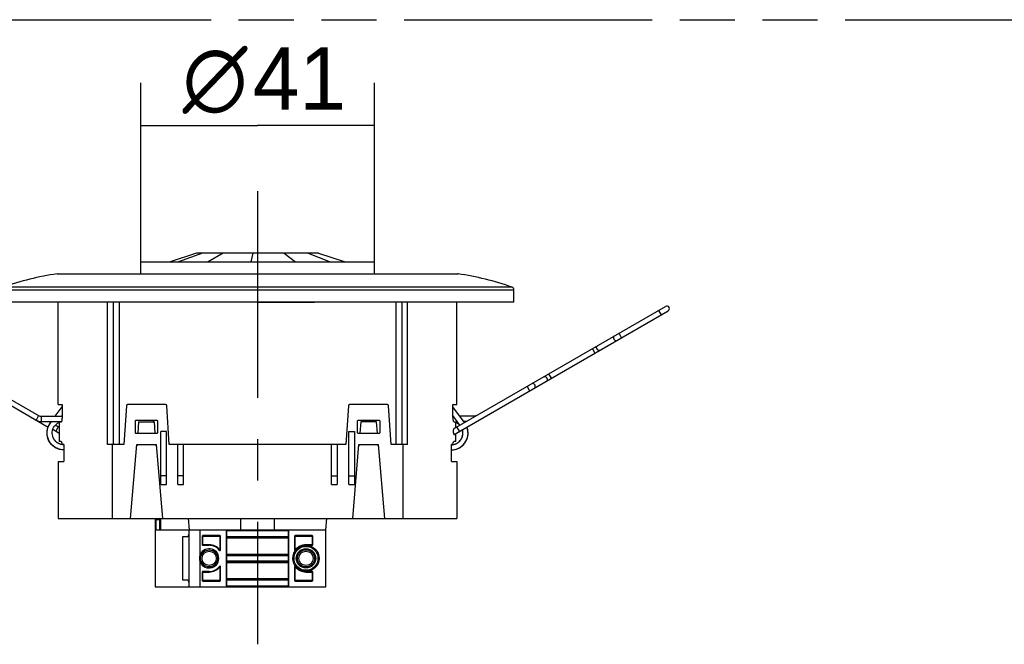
# Model space of a CAD drawing. Header units: millimetres. Extents: x 0 to 210, y 0 to 297.
# Tile 5 of 19: x 68 to 102, y 161 to 183. Entities that reach past the tile are written whole.
import ezdxf
from ezdxf.enums import TextEntityAlignment as Align

# ---------------------------------------------------------------- set-up
doc = ezdxf.new("R2010")
doc.units = ezdxf.units.MM
doc.header["$LTSCALE"] = 19.36
doc.linetypes.add('CENTER', pattern=[0.6, 0.375, -0.075, 0.075, -0.075])
doc.linetypes.add('PHANTOM', pattern=[0.8, 0.45, -0.05, 0.1, -0.05, 0.1, -0.05])
doc.layers.get('0').update_dxf_attribs({"linetype": 'CONTINUOUS'})
for name, color, linetype in [('DEFAULT_3', 7, 'PHANTOM'), ('Z_DIM_2D', 7, 'CONTINUOUS'), ('Z_START_DATUMS', 7, 'CONTINUOUS')]:
    doc.layers.add(name, color=color, linetype=linetype)
doc.styles.add('TEXTSTYLE_3', font='tridonic-metric-print-light.otf')
doc.styles.add('TEXTSTYLE_4', font='gdt', dxfattribs={"width": 0.7})
doc.dimstyles.new('DIMSTYLE_3', dxfattribs={"dimtxt": 2.2, "dimasz": 3.5, "dimexe": 1.5, "dimexo": 0, "dimgap": 0.55, "dimtad": 1, "dimlfac": 5, "dimdsep": 46, "dimtxsty": 'TEXTSTYLE_3', "dimcen": 0.09, "dimclrt": 5, "dimazin": 2, "dimtp": 0.3, "dimtm": 0.3, "dimtfac": 1, "dimtofl": 0, "dimtmove": 0, "dimatfit": 3, "dimfxl": 0, "dimtolj": 1, "dimarcsym": 0})

# ---------------------------------------------------------------- blocks, each defined once
blk = doc.blocks.new('*D6')
at = {"layer": 'Z_DIM_2D', "color": 2, "linetype": 'Continuous', "transparency": 16777216}
for p, q in [((71.86, 174.177), (71.86, 180.464)), ((80.06, 174.177), (80.06, 180.464)), ((71.86, 178.964), (75.96, 178.964)), ((80.06, 178.964), (75.96, 178.964))]:
    blk.add_line(p, q, dxfattribs=at)
at = {"layer": 'Z_DIM_2D', "color": 5, "linetype": 'Continuous', "transparency": 16777216}
for s, style, p in [('41', 'TEXTSTYLE_3', (77.427, 179.514)), ('n', 'TEXTSTYLE_4', (74.468, 179.514))]:
    blk.add_text(s, height=2.2, dxfattribs=dict(at, style=style)).set_placement(p, align=Align.CENTER)
blk = doc.blocks.new('_NONE')

msp = doc.modelspace()

# ---------------------------------------------------------------- linework, layer by layer
at = {"color": 7, "linetype": 'Continuous'}
for p, q in [((73.8163, 174.4772), (72.8889, 174.1772)), ((74.0228, 174.4772), (73.1847, 174.1772)), ((78.1042, 174.4772), (73.8163, 174.4772)), ((74.7484, 174.4772), (74.2242, 174.1772)), ((75.7987, 174.4772), (75.7289, 174.1772)), ((76.8923, 174.4772), (77.2955, 174.1772)), ((77.7362, 174.4772), (78.5044, 174.1772)), ((78.1042, 174.4772), (79.0315, 174.1772)), ((71.8602, 173.7526), (71.8602, 174.1772)), ((71.8602, 174.1772), (80.0602, 174.1772)), ((80.0602, 173.7526), (80.0602, 174.1772)), ((68.9218, 173.7515), (68.9363, 173.7526)), ((68.9363, 173.7526), (82.9841, 173.7526)), ((82.9986, 173.7515), (82.9841, 173.7526)), ((84.9602, 172.7572), (84.9602, 173.1867)), ((61.6362, 172.6051), (68.2742, 168.7726)), ((84.9602, 172.7572), (66.9602, 172.7572)), ((68.9602, 169.1572), (68.9602, 172.7572)), ((70.6925, 167.7572), (70.6925, 172.7572)), ((71.0961, 172.7572), (71.0961, 167.7572)), ((80.8244, 167.7572), (80.8244, 172.7572)), ((81.228, 167.7572), (81.228, 172.7572)), ((82.8444, 168.3097), (90.2843, 172.6051)), ((82.9602, 169.1572), (82.9602, 172.7572)), ((61.5462, 172.4492), (68.6113, 168.3702)), ((82.8577, 168.1095), (90.3743, 172.4492)), ((68.8596, 168.7472), (69.1017, 169.0803)), ((68.9602, 169.1572), (69.1005, 169.1572)), ((69.1016, 169.1398), (69.1017, 169.1372)), ((69.1017, 169.1372), (69.1017, 168.7572)), ((71.3578, 169.1197), (71.2702, 167.7572)), ((72.7327, 169.1572), (71.3977, 169.1572)), ((72.8602, 167.7572), (72.7726, 169.1197)), ((79.1478, 169.1197), (79.0602, 167.7572)), ((80.5227, 169.1572), (79.1877, 169.1572)), ((80.6502, 167.7572), (80.5626, 169.1197)), ((82.8188, 168.7572), (82.8188, 169.1372)), ((83.2208, 168.527), (82.8188, 169.0803)), ((82.82, 169.1572), (82.9602, 169.1572)), ((82.8223, 169.157), (82.8229, 169.1572)), ((68.2742, 168.7726), (68.3201, 168.7536)), ((68.3201, 168.7536), (68.3692, 168.7472)), ((68.3692, 168.7472), (69.1017, 168.7472)), ((69.0821, 168.7472), (69.1017, 168.7741)), ((82.8432, 168.7405), (82.8172, 168.7435)), ((82.8431, 168.7407), (82.8174, 168.7434)), ((83.0641, 168.4365), (82.8188, 168.7741)), ((82.8384, 168.7472), (82.8188, 168.7472)), ((83.5512, 168.7472), (83.0609, 168.7472)), ((83.6004, 168.7536), (83.5512, 168.7472)), ((83.6462, 168.7726), (83.6004, 168.7536)), ((68.1842, 168.6167), (68.2735, 168.5798)), ((68.2735, 168.5798), (68.3692, 168.5672)), ((68.3692, 168.5672), (69.082, 168.5672)), ((68.6971, 168.5285), (68.6301, 168.5672)), ((68.6718, 168.4865), (68.683, 168.5039)), ((68.6829, 168.5039), (68.7288, 168.5672)), ((68.9953, 168.3563), (68.8597, 168.4346)), ((68.9817, 168.5261), (68.9953, 168.5317)), ((68.9873, 168.5289), (69.0372, 168.5482)), ((68.9953, 168.532), (68.9953, 167.8772)), ((69.0423, 168.5572), (69.0414, 168.5547)), ((69.0423, 168.5572), (69.0639, 168.5572)), ((69.0661, 168.5576), (69.0639, 168.5572)), ((71.6602, 168.5772), (71.6602, 168.1772)), ((72.4402, 168.5972), (71.6802, 168.5972)), ((71.7802, 168.5572), (71.7523, 168.1572)), ((71.7802, 168.5572), (72.3402, 168.5572)), ((72.2902, 168.5972), (72.2902, 168.5572)), ((72.3681, 168.1572), (72.3402, 168.5572)), ((72.4602, 168.1772), (72.4602, 168.5772)), ((79.4602, 168.5772), (79.4602, 168.1772)), ((80.2402, 168.5972), (79.4802, 168.5972)), ((79.5802, 168.5572), (79.5523, 168.1572)), ((80.1402, 168.5572), (79.5802, 168.5572)), ((80.1681, 168.1572), (80.1402, 168.5572)), ((80.2602, 168.1772), (80.2602, 168.5772)), ((82.8566, 168.5572), (82.9079, 168.5572)), ((82.9627, 168.5136), (82.9144, 168.537)), ((82.9252, 168.3563), (82.9252, 168.5318)), ((82.9388, 168.5261), (82.9252, 168.5317)), ((83.061, 168.4347), (83.0532, 168.4437)), ((83.2904, 168.5672), (83.1916, 168.5672)), ((83.3203, 168.3419), (83.3091, 168.3701)), ((83.3308, 168.3075), (83.3105, 168.3709)), ((68.9953, 168.1484), (68.7696, 168.2787)), ((71.6802, 168.1572), (72.4402, 168.1572)), ((72.5602, 166.3572), (72.5602, 168.2172)), ((72.7602, 168.2172), (72.5602, 168.2172)), ((72.7602, 166.3572), (72.7602, 168.2172)), ((79.1602, 168.2172), (79.3602, 168.2172)), ((79.1602, 166.3572), (79.1602, 168.2172)), ((79.3602, 168.2172), (79.3602, 166.3572)), ((79.4802, 168.1572), (80.2402, 168.1572)), ((82.8315, 168.213), (82.8321, 168.1987)), ((82.9252, 167.8772), (82.9252, 168.147)), ((83.3384, 168.2746), (83.3198, 168.3439)), ((83.3205, 167.9717), (83.3394, 168.0453)), ((83.3289, 168.0007), (83.3448, 168.0748)), ((83.3374, 168.2741), (83.3308, 168.3075)), ((83.3483, 168.206), (83.338, 168.276)), ((83.3433, 168.0663), (83.3499, 168.1369)), ((83.3498, 168.1361), (83.348, 168.2064)), ((68.7755, 167.7094), (68.7478, 167.7366)), ((68.8301, 167.6675), (68.7755, 167.7094)), ((68.802, 167.9588), (68.7794, 168.0063)), ((68.8304, 167.9143), (68.802, 167.9588)), ((68.8895, 167.6327), (68.8301, 167.6675)), ((68.8561, 167.8833), (68.8304, 167.9143)), ((68.867, 167.8706), (68.8333, 167.91)), ((68.9289, 167.8191), (68.889, 167.8502)), ((68.9721, 167.7931), (68.9289, 167.8191)), ((68.992, 167.7842), (68.9721, 167.7931)), ((68.9947, 167.7823), (68.9846, 167.7875)), ((69.0439, 167.7642), (68.9947, 167.7823)), ((68.9971, 167.8573), (68.9974, 167.8572)), ((69.0686, 167.8572), (68.9974, 167.8572)), ((69.095, 167.7525), (69.0417, 167.7651)), ((69.1083, 167.7504), (69.0562, 167.7606)), ((69.1455, 167.7478), (69.0928, 167.7533)), ((69.147, 167.7474), (69.095, 167.7525)), ((69.1527, 167.7572), (69.1017, 167.7572)), ((69.1527, 167.7477), (69.1083, 167.7504)), ((69.1527, 167.7482), (69.1222, 167.7491)), ((69.1529, 167.748), (69.1455, 167.7478)), ((69.1527, 167.7572), (69.1527, 167.1572)), ((71.2702, 167.7572), (70.6925, 167.7572)), ((70.8651, 165.1572), (70.8651, 167.7572)), ((71.5002, 165.1572), (71.7202, 167.7572)), ((71.7152, 167.6972), (71.7202, 167.6972)), ((71.7244, 167.7572), (71.7202, 167.6972)), ((71.7202, 167.7572), (72.4002, 167.7572)), ((72.4002, 167.6972), (72.3961, 167.7572)), ((72.4002, 167.7572), (72.6202, 165.1572)), ((72.4002, 167.6972), (72.4053, 167.6972)), ((79.0602, 167.7572), (72.8602, 167.7572)), ((73.1602, 166.3572), (73.1602, 167.7572)), ((73.3602, 166.3572), (73.3602, 167.7572)), ((78.5602, 166.3572), (78.5602, 167.7572)), ((78.7602, 167.7572), (78.7602, 166.3572)), ((79.3002, 165.1572), (79.5202, 167.7572)), ((79.5152, 167.6972), (79.5202, 167.6972)), ((79.5202, 167.7572), (80.2002, 167.7572)), ((79.5244, 167.7572), (79.5202, 167.6972)), ((80.2002, 167.6972), (80.1961, 167.7572)), ((80.2002, 167.7572), (80.4202, 165.1572)), ((80.2002, 167.6972), (80.2053, 167.6972)), ((81.228, 167.7572), (80.6502, 167.7572)), ((81.0553, 167.7572), (81.0553, 165.1572)), ((82.7676, 167.748), (82.775, 167.7478)), ((82.8188, 167.7572), (82.7678, 167.7572)), ((82.7678, 167.1572), (82.7678, 167.7572)), ((82.7678, 167.748), (82.8026, 167.7494)), ((82.775, 167.7478), (82.8276, 167.7533)), ((82.8026, 167.7494), (82.8525, 167.7577)), ((82.9231, 167.8572), (82.8519, 167.8572)), ((82.9251, 167.8745), (82.9252, 167.8772)), ((82.9257, 167.7823), (82.9359, 167.7875)), ((82.9415, 167.79), (82.9484, 167.7931)), ((82.9475, 167.7927), (82.9911, 167.8185)), ((82.9484, 167.7931), (82.9915, 167.8191)), ((82.9915, 167.8191), (83.0315, 167.8502)), ((82.9956, 167.8216), (83.0376, 167.8554)), ((83.0309, 167.6327), (83.0904, 167.6675)), ((83.0376, 167.8554), (83.0646, 167.8836)), ((83.0565, 167.8738), (83.0901, 167.9143)), ((83.0859, 167.6652), (83.1423, 167.7074)), ((83.0901, 167.9143), (83.1185, 167.9588)), ((83.0904, 167.6675), (83.145, 167.7094)), ((83.0926, 167.67), (83.1481, 167.7129)), ((83.145, 167.7094), (83.1978, 167.7615)), ((83.3068, 167.9353), (83.3301, 168.0047)), ((68.9253, 167.6171), (68.8895, 167.6327)), ((69.0087, 167.5876), (68.9535, 167.6045)), ((68.9601, 167.6025), (68.9538, 167.6052)), ((69.0273, 167.5826), (68.9601, 167.6025)), ((69.1129, 167.5688), (69.0435, 167.5783)), ((69.1543, 167.5672), (69.0857, 167.5718)), ((69.1527, 167.5678), (69.1129, 167.5698)), ((69.1527, 167.5682), (69.1129, 167.5688)), ((82.7678, 167.5679), (82.8291, 167.5713)), ((82.7678, 167.5678), (82.8241, 167.5707)), ((82.7678, 167.5682), (82.8076, 167.5688)), ((82.7888, 167.5687), (82.8348, 167.5718)), ((82.8076, 167.5688), (82.877, 167.5783)), ((82.8241, 167.5707), (82.899, 167.5837)), ((82.877, 167.5783), (82.9445, 167.5964)), ((82.899, 167.5837), (82.967, 167.6045)), ((82.9438, 167.5965), (83.008, 167.6219)), ((82.9445, 167.5964), (82.9861, 167.6132)), ((82.9669, 167.6048), (83.0309, 167.6327)), ((82.967, 167.6045), (83.0176, 167.6271)), ((83.008, 167.6219), (83.0689, 167.6547)), ((68.9602, 167.1572), (68.9602, 165.1572)), ((68.9602, 167.1572), (69.1527, 167.1572)), ((82.7678, 167.1572), (82.9602, 167.1572)), ((82.9602, 167.1572), (82.9602, 165.1572)), ((72.7602, 166.6572), (72.5602, 166.6572)), ((73.3602, 166.6572), (73.1602, 166.6572)), ((78.5602, 166.6572), (78.7602, 166.6572)), ((79.1602, 166.6572), (79.3602, 166.6572)), ((72.5602, 166.3572), (72.7602, 166.3572)), ((73.1602, 166.3572), (73.3602, 166.3572)), ((78.5602, 166.3572), (78.7602, 166.3572)), ((79.1602, 166.3572), (79.3602, 166.3572)), ((68.9603, 165.1572), (82.9602, 165.1572)), ((72.3602, 165.1172), (72.3602, 162.7572)), ((72.5602, 164.7572), (72.5602, 165.1172)), ((73.5269, 165.1572), (73.5602, 164.7572)), ((75.3602, 165.1572), (75.3602, 164.7572)), ((76.5602, 164.7572), (76.5602, 165.1572)), ((78.3602, 164.7572), (78.3936, 165.1572)), ((72.3602, 164.7572), (78.3602, 164.7572)), ((73.5602, 162.7572), (73.5602, 164.7572)), ((73.93, 164.7572), (73.93, 163.8335)), ((74.6402, 164.5572), (74.0402, 164.5572)), ((74.8602, 164.7572), (74.8602, 162.7572)), ((77.0602, 162.7572), (77.0602, 164.7572)), ((77.8802, 164.5572), (77.2802, 164.5572)), ((78.3602, 162.7572), (78.3602, 164.7572)), ((73.4602, 164.5172), (73.3202, 164.5172)), ((73.3202, 164.5172), (73.3202, 162.9972)), ((74.0202, 164.5372), (74.0202, 164.2372)), ((74.0402, 164.2172), (74.2602, 164.2172)), ((74.6602, 164.0504), (74.6602, 164.5372)), ((74.8802, 164.4972), (77.0402, 164.4972)), ((77.2602, 164.5372), (77.2602, 164.0504)), ((77.6602, 164.2172), (77.8802, 164.2172)), ((77.9002, 164.2372), (77.9002, 164.5372)), ((77.0402, 163.8772), (74.8802, 163.8772)), ((73.93, 163.6808), (73.93, 162.7572)), ((77.0402, 163.6372), (74.8802, 163.6372)), ((74.0202, 163.2772), (74.0202, 162.9772)), ((74.2602, 163.2972), (74.0402, 163.2972)), ((74.6602, 162.9772), (74.6602, 163.4639)), ((77.2602, 163.4639), (77.2602, 162.9772)), ((77.8802, 163.2972), (77.6602, 163.2972)), ((77.9002, 162.9772), (77.9002, 163.2772)), ((73.3202, 162.9972), (73.4602, 162.9972)), ((74.0402, 162.9572), (74.6402, 162.9572)), ((77.0402, 163.0172), (74.8802, 163.0172)), ((77.2802, 162.9572), (77.8802, 162.9572)), ((72.3602, 162.7572), (78.3602, 162.7572))]:
    msp.add_line(p, q, dxfattribs=at)
at = {"color": 9, "linetype": 'Continuous'}
for p, q in [((68.9218, 173.7515), (82.9986, 173.7515)), ((84.8937, 173.281), (67.0268, 173.281)), ((66.9602, 173.1867), (84.9602, 173.1867)), ((70.8974, 167.7572), (70.8974, 172.7572)), ((81.0231, 172.7572), (81.0231, 167.7572)), ((90.0418, 172.4651), (90.1318, 172.3092)), ((88.7427, 171.5072), (88.6527, 171.6631)), ((87.717, 171.1228), (87.807, 170.967)), ((86.2758, 170.0829), (86.1858, 170.2388)), ((85.4233, 169.7986), (85.5133, 169.6427)), ((68.2742, 168.7726), (68.1842, 168.6167)), ((68.3692, 168.5672), (68.3692, 168.7472)), ((83.5512, 168.7472), (83.5512, 168.7178)), ((68.6829, 168.5039), (68.6835, 168.5035)), ((68.9628, 168.3751), (68.8728, 168.2192)), ((83.0477, 168.2192), (82.9577, 168.3751)), ((72.3602, 165.1172), (72.5602, 165.1172)), ((72.4002, 164.7572), (72.4002, 165.1572)), ((72.5202, 165.1572), (72.5202, 164.7572)), ((74.0402, 164.223), (74.0402, 164.557)), ((74.6402, 164.5572), (74.6402, 164.0504)), ((74.8644, 164.7372), (77.0601, 164.7372)), ((74.8802, 163.8798), (74.8802, 164.7565)), ((77.0402, 164.7572), (77.0402, 164.4978)), ((77.2802, 164.0504), (77.2802, 164.5565)), ((74.2602, 164.2372), (74.0209, 164.2372)), ((74.0261, 164.5372), (74.6601, 164.5372)), ((74.2602, 164.2372), (74.2602, 164.2172)), ((77.0544, 164.5172), (74.8604, 164.5172)), ((74.8661, 164.4772), (77.0601, 164.4772)), ((77.0402, 164.493), (77.0402, 163.6373)), ((77.2661, 164.5372), (77.9001, 164.5372)), ((77.9002, 164.2372), (77.6602, 164.2372)), ((77.6602, 164.223), (77.6602, 164.2372)), ((77.8802, 164.5513), (77.8802, 164.2173)), ((74.6402, 164.0504), (74.6249, 164.0386)), ((74.6602, 164.0504), (74.6402, 164.0504)), ((77.0544, 163.8972), (74.8604, 163.8972)), ((74.8802, 163.0213), (74.8802, 163.877)), ((77.2802, 164.0504), (77.2609, 164.0504)), ((77.2961, 164.0382), (77.2802, 164.0504)), ((77.0544, 163.6572), (74.8604, 163.6572)), ((74.8661, 163.8572), (77.0601, 163.8572)), ((74.8661, 163.6172), (77.0601, 163.6172)), ((77.0402, 163.6345), (77.0402, 162.7578)), ((74.0261, 163.2772), (74.2602, 163.2772)), ((74.0402, 162.9572), (74.0402, 163.2965)), ((74.2602, 163.2913), (74.2602, 163.2772)), ((74.6244, 163.4761), (74.6402, 163.4639)), ((74.6402, 163.4639), (74.6602, 163.4639)), ((74.6402, 163.4639), (74.6402, 162.9573)), ((77.2661, 163.4639), (77.2802, 163.4639)), ((77.2961, 163.4761), (77.2802, 163.4639)), ((77.2802, 162.9572), (77.2802, 163.4639)), ((77.6602, 163.2772), (77.6602, 163.2972)), ((77.6602, 163.2772), (77.9001, 163.2772)), ((77.8802, 163.2972), (77.8802, 162.9573)), ((74.6602, 162.9772), (74.0204, 162.9772)), ((77.0544, 163.0372), (74.8604, 163.0372)), ((74.8661, 162.9972), (77.0601, 162.9972)), ((74.8802, 162.7572), (74.8802, 163.0165)), ((77.9002, 162.9772), (77.2609, 162.9772)), ((77.0561, 162.7772), (74.8604, 162.7772))]:
    msp.add_line(p, q, dxfattribs=at)
for points in [[(88.4812, 171.5641), (88.4723, 171.5574), (88.4651, 171.5485), (88.4597, 171.5377), (88.4563, 171.5254), (88.4551, 171.5119), (88.456, 171.4976), (88.459, 171.4829), (88.4641, 171.4683), (88.4711, 171.4543)], [(87.8783, 171.1121), (87.8713, 171.1261), (87.8662, 171.1407), (87.8632, 171.1553), (87.8623, 171.1696), (87.8635, 171.1832), (87.8669, 171.1955), (87.8723, 171.2063), (87.8795, 171.2151), (87.8884, 171.2218)], [(88.4711, 171.4543), (88.4798, 171.4413), (88.4898, 171.4296), (88.501, 171.4196), (88.5129, 171.4117), (88.5253, 171.406), (88.5376, 171.4027), (88.5497, 171.402), (88.561, 171.4039), (88.5712, 171.4082)], [(87.9784, 171.066), (87.9682, 171.0616), (87.9569, 171.0598), (87.9448, 171.0605), (87.9325, 171.0637), (87.9201, 171.0694), (87.9082, 171.0774), (87.897, 171.0873), (87.887, 171.099), (87.8783, 171.1121)], [(86.0143, 170.1398), (86.0246, 170.1442), (86.0359, 170.146), (86.0479, 170.1453), (86.0603, 170.142), (86.0726, 170.1364), (86.0846, 170.1284), (86.0957, 170.1184), (86.1058, 170.1068), (86.1144, 170.0937)], [(86.1144, 170.0937), (86.1214, 170.0797), (86.1265, 170.0651), (86.1296, 170.0505), (86.1305, 170.0362), (86.1292, 170.0226), (86.1259, 170.0103), (86.1205, 169.9995), (86.1132, 169.9907), (86.1043, 169.9839)], [(85.6948, 169.8515), (85.6862, 169.8645), (85.6761, 169.8762), (85.665, 169.8862), (85.653, 169.8941), (85.6407, 169.8998), (85.6283, 169.903), (85.6163, 169.9038), (85.605, 169.9019), (85.5947, 169.8976)], [(85.6847, 169.7417), (85.6936, 169.7484), (85.7009, 169.7573), (85.7063, 169.768), (85.7096, 169.7804), (85.7109, 169.7939), (85.71, 169.8082), (85.7069, 169.8229), (85.7018, 169.8374), (85.6948, 169.8515)]]:
    msp.add_lwpolyline(points, dxfattribs=at)
at = {"color": 7, "linetype": 'Continuous'}
for points in [[(69.0976, 169.1572), (69.0981, 169.157), (69.0986, 169.1565), (69.0992, 169.1556), (69.0996, 169.1545), (69.1001, 169.153), (69.1005, 169.1513)], [(69.1005, 169.1513), (69.1008, 169.1493), (69.1011, 169.1472), (69.1014, 169.1448), (69.1015, 169.1423), (69.1016, 169.1398)], [(82.8188, 169.1372), (82.8188, 169.1398), (82.8189, 169.1423), (82.8191, 169.1448), (82.8194, 169.1472), (82.8197, 169.1493), (82.82, 169.1513)], [(82.82, 169.1513), (82.8204, 169.153), (82.8208, 169.1545), (82.8213, 169.1556), (82.8218, 169.1565), (82.8223, 169.157)], [(69.1017, 168.7579), (69.1016, 168.7452), (69.1014, 168.7327), (69.101, 168.7201), (69.1004, 168.7078), (69.0997, 168.6956), (69.0988, 168.6837)], [(82.8305, 168.6157), (82.8271, 168.6353), (82.8243, 168.6569), (82.8219, 168.6808), (82.8202, 168.706), (82.8191, 168.7313), (82.8188, 168.7572)], [(68.8309, 167.6678), (68.7761, 167.7094), (68.7264, 167.7572), (68.6827, 167.8108), (68.6454, 167.8695), (68.615, 167.9323), (68.5921, 167.9984), (68.5771, 168.0669), (68.5706, 168.1369), (68.5726, 168.2075), (68.5829, 168.2772), (68.601, 168.3444), (68.6267, 168.4089), (68.6599, 168.4699), (68.7003, 168.5266), (68.7371, 168.5672)], [(69.0435, 167.5783), (68.976, 167.5964), (68.9113, 167.6225), (68.8501, 167.6559), (68.7933, 167.6959), (68.7418, 167.7417), (68.6961, 167.7928), (68.6568, 167.8485), (68.6247, 167.9084), (68.6, 167.9717), (68.5828, 168.0376), (68.5732, 168.1051), (68.5711, 168.1732), (68.5766, 168.241), (68.5896, 168.3075), (68.6102, 168.3717), (68.6383, 168.4329), (68.6732, 168.4902), (68.7144, 168.5433), (68.7376, 168.5672)], [(68.914, 167.8294), (68.8737, 167.8638), (68.8383, 167.9033), (68.8083, 167.9472), (68.7842, 167.9942), (68.7663, 168.0438), (68.7549, 168.0953), (68.7504, 168.1478), (68.7527, 168.2006), (68.7617, 168.2527), (68.7772, 168.3031), (68.7989, 168.351), (68.8266, 168.3955), (68.8599, 168.4361), (68.898, 168.4722), (68.9406, 168.5033), (68.9873, 168.5289)], [(69.0414, 168.5547), (69.0406, 168.5525), (69.0397, 168.5508), (69.0389, 168.5495), (69.038, 168.5487), (69.0371, 168.5482)], [(69.075, 168.5672), (69.0749, 168.5669), (69.0727, 168.5634), (69.0705, 168.5607), (69.0683, 168.5587), (69.0661, 168.5576)], [(69.082, 168.5672), (69.0854, 168.5688), (69.0885, 168.5738), (69.0914, 168.5816), (69.0941, 168.5921)], [(69.0941, 168.5921), (69.0962, 168.6047), (69.0979, 168.6191), (69.0991, 168.6348), (69.0996, 168.6512), (69.0995, 168.6677), (69.0988, 168.6837)], [(82.8566, 168.5572), (82.852, 168.5588), (82.8475, 168.5639), (82.8429, 168.5725), (82.8384, 168.5842), (82.8343, 168.5986), (82.8305, 168.6157)], [(82.9145, 168.537), (82.9134, 168.5379), (82.9123, 168.5398), (82.9112, 168.5426), (82.9101, 168.5465), (82.909, 168.5513), (82.9079, 168.5572)], [(83.0532, 168.4437), (83.0136, 168.4794), (82.9698, 168.5096), (82.9252, 168.5324)], [(83.0614, 168.435), (83.027, 168.4685), (82.9847, 168.5001), (82.9388, 168.5261)], [(83.0609, 168.4347), (83.0483, 168.449), (83.0075, 168.4842), (82.9627, 168.5136)], [(83.3448, 168.0748), (83.3506, 168.1458), (83.3474, 168.2168), (83.3359, 168.2864), (83.3163, 168.3538), (83.3093, 168.3703)], [(83.3394, 168.0453), (83.3487, 168.1136), (83.3497, 168.1828), (83.3425, 168.2516), (83.3273, 168.3191), (83.3094, 168.3703)], [(82.8445, 168.3097), (82.8437, 168.3091), (82.8423, 168.3076), (82.8411, 168.3054), (82.8398, 168.3026), (82.8386, 168.2993), (82.8375, 168.2953), (82.8365, 168.2908), (82.8355, 168.2857), (82.8346, 168.2801), (82.8338, 168.2741), (82.8332, 168.268), (82.8326, 168.2618), (82.8322, 168.2559), (82.8319, 168.2501), (82.8316, 168.2447), (82.8315, 168.2394), (82.8314, 168.2345), (82.8313, 168.2297), (82.8313, 168.2253), (82.8314, 168.2211), (82.8314, 168.217), (82.8315, 168.213)], [(82.8321, 168.1987), (82.8334, 168.1815), (82.8351, 168.1658), (82.8373, 168.1513), (82.8398, 168.1387), (82.8426, 168.1283), (82.8456, 168.12), (82.8487, 168.1141), (82.8517, 168.1104), (82.8546, 168.1089), (82.8573, 168.1093), (82.8577, 168.1095)], [(83.0311, 167.8495), (83.0669, 167.885), (83.098, 167.9247), (83.1239, 167.968), (83.1443, 168.0142), (83.159, 168.0625), (83.1678, 168.1121), (83.1702, 168.1624), (83.1664, 168.2126), (83.1564, 168.262), (83.1508, 168.2787)], [(83.132, 167.9844), (83.1512, 168.0343), (83.1639, 168.0863), (83.1698, 168.1393), (83.1688, 168.1925), (83.1606, 168.2451), (83.1508, 168.2787)], [(83.141, 168.0063), (83.146, 168.0178), (83.1601, 168.0675), (83.1681, 168.1199), (83.1695, 168.1737), (83.1639, 168.2279), (83.1517, 168.2792)], [(83.1423, 167.7074), (83.1931, 167.7562), (83.2376, 167.8107), (83.2753, 167.8698), (83.3058, 167.9327), (83.3285, 167.9983), (83.3433, 168.0663)], [(69.0562, 167.7606), (69.006, 167.7774), (68.9584, 167.8005), (68.914, 167.8294)], [(68.9953, 167.8772), (68.9953, 167.8745), (68.9954, 167.872), (68.9955, 167.8695), (68.9956, 167.8672), (68.9957, 167.865), (68.9959, 167.863)], [(68.9959, 167.863), (68.9961, 167.8613), (68.9963, 167.8598), (68.9966, 167.8587), (68.9968, 167.8578), (68.9971, 167.8573)], [(69.1017, 167.7572), (69.0988, 167.7783), (69.0954, 167.7977), (69.0916, 167.8148), (69.0874, 167.8295), (69.0829, 167.8414), (69.0781, 167.8501), (69.0734, 167.8554), (69.0686, 167.8572)], [(82.8188, 167.7572), (82.8218, 167.7792), (82.8253, 167.7987), (82.8292, 167.816), (82.8334, 167.8306), (82.838, 167.8421), (82.8426, 167.8505), (82.8473, 167.8555), (82.8519, 167.8572)], [(82.8276, 167.7533), (82.8792, 167.7651), (82.9286, 167.7833)], [(82.8525, 167.7577), (82.9011, 167.7722), (82.9475, 167.7927)], [(82.9231, 167.8572), (82.9234, 167.8573), (82.9236, 167.8578), (82.9239, 167.8587), (82.9241, 167.8598), (82.9244, 167.8613), (82.9246, 167.863)], [(82.9246, 167.863), (82.9247, 167.865), (82.9249, 167.8672), (82.925, 167.8695), (82.9251, 167.872), (82.9251, 167.8745)], [(83.0689, 167.6547), (83.1259, 167.6944), (83.1787, 167.7417)], [(83.178, 167.7405), (83.2243, 167.7927), (83.2641, 167.8503), (83.2969, 167.9126)], [(83.1946, 167.7581), (83.2409, 167.815), (83.2773, 167.873), (83.3068, 167.9353)], [(83.2244, 167.7928), (83.2636, 167.8485), (83.2958, 167.9084), (83.3222, 167.9781)], [(83.2385, 167.8127), (83.2763, 167.8726), (83.307, 167.9369)], [(68.9529, 167.605), (68.8886, 167.6335), (68.8622, 167.6493)], [(69.0857, 167.5718), (69.0183, 167.5845), (68.9529, 167.605)], [(82.7678, 167.5682), (82.8096, 167.5693), (82.8774, 167.5789)], [(73.93, 163.6808), (73.9297, 163.7065), (73.9294, 163.732), (73.9293, 163.7572), (73.9294, 163.7824), (73.9297, 163.8078), (73.93, 163.8335)]]:
    msp.add_lwpolyline(points, dxfattribs=at)
for centre, radius in [((77.6602, 163.7572), 0.46), ((74.2602, 163.7572), 0.25), ((77.6602, 163.7572), 0.3), ((77.6602, 163.7572), 0.25)]:
    msp.add_circle(centre, radius, dxfattribs=at)
at = {"color": 9, "linetype": 'Continuous'}
for centre, radius in [((74.2602, 163.7572), 0.2989), ((77.6602, 163.7572), 0.42), ((77.6602, 163.7572), 0.34)]:
    msp.add_circle(centre, radius, dxfattribs=at)
at = {"color": 7, "linetype": 'Continuous'}
for centre, radius, start, end in [((70.3726, 163.8573), 10, 98.34196, 109.54736), ((81.5478, 163.8573), 10, 70.45264, 81.65804), ((84.8602, 173.1867), 0.1, 0, 70.45264), ((90.3293, 172.5272), 0.09, 300, 120), ((71.3977, 169.1172), 0.04, 90, 176.32176), ((72.7327, 169.1172), 0.04, 3.67824, 90), ((79.1877, 169.1172), 0.04, 90, 176.32176), ((80.5227, 169.1172), 0.04, 3.67824, 90), ((68.3692, 168.9372), 0.19, 240, 270), ((83.5512, 168.9372), 0.19, 270, 285), ((68.3692, 168.9372), 0.37, 240, 270), ((71.6802, 168.5772), 0.02, 90, 180), ((72.4402, 168.5772), 0.02, 0, 90), ((79.4802, 168.5772), 0.02, 90, 180), ((80.2402, 168.5772), 0.02, 0, 90), ((71.6802, 168.1772), 0.02, 180, 270), ((72.4402, 168.1772), 0.02, 270, 360), ((79.4802, 168.1772), 0.02, 180, 270), ((80.2402, 168.1772), 0.02, 270, 360), ((72.4002, 165.1172), 0.04, 90, 180), ((72.5202, 165.1172), 0.04, 0, 90), ((73.4602, 164.6172), 0.1, 270, 360), ((74.0402, 164.5372), 0.02, 90, 180), ((74.6402, 164.5372), 0.02, 0, 90), ((77.2802, 164.5372), 0.02, 90, 180), ((77.8802, 164.5372), 0.02, 0, 90), ((74.0402, 164.2372), 0.02, 180, 270), ((74.2602, 163.7572), 0.46, 37.65846, 90), ((74.8802, 164.4772), 0.02, 90, 165), ((77.0402, 164.4772), 0.02, 30, 90), ((77.8802, 164.2372), 0.02, 270, 360), ((74.6402, 164.0504), 0.02, 217.65846, 360), ((74.8802, 163.8972), 0.02, 180, 270), ((77.0402, 163.8972), 0.02, 270, 345), ((77.2802, 164.0504), 0.02, 180, 322.34154), ((74.8802, 163.6172), 0.02, 90, 165), ((77.0402, 163.6172), 0.02, 0, 90), ((74.0402, 163.2772), 0.02, 90, 180), ((74.2602, 163.7572), 0.46, 270, 322.34154), ((74.6402, 163.4639), 0.02, 0, 142.34154), ((77.2802, 163.4639), 0.02, 37.65846, 180), ((77.8802, 163.2772), 0.02, 0, 90), ((73.4602, 162.8972), 0.1, 0, 90), ((74.0402, 162.9772), 0.02, 180, 270), ((74.6402, 162.9772), 0.02, 270, 360), ((74.8802, 163.0372), 0.02, 210, 270), ((77.0402, 163.0372), 0.02, 270, 345), ((77.2802, 162.9772), 0.02, 180, 270), ((77.8802, 162.9772), 0.02, 270, 360)]:
    msp.add_arc(centre, radius, start, end, dxfattribs=at)
at = {"color": 9, "linetype": 'Continuous'}
for centre, radius, start, end in [((74.2602, 163.7572), 0.48, 37.65846, 90), ((77.6602, 163.7572), 0.48, 90, 142.34154), ((74.2602, 163.7572), 0.3389, 193.01351, 166.98649), ((74.2602, 163.7572), 0.48, 270, 322.34154), ((77.6602, 163.7572), 0.48, 217.65846, 270)]:
    msp.add_arc(centre, radius, start, end, dxfattribs=at)
at = {"layer": 'DEFAULT_3', "color": 91, "linetype": 'PHANTOM', "true_color": 0x80ff80}
msp.add_line((50.1286, 182.68), (150.1286, 182.68), dxfattribs=at)
at = {"layer": 'Z_START_DATUMS', "color": 7, "linetype": 'CENTER'}
for p, q in [((75.9602, 176.6532), (75.9602, 160.7372)), ((75.9602, 172.7572), (73.9602, 172.7572)), ((75.9602, 172.7572), (77.9603, 172.7572))]:
    msp.add_line(p, q, dxfattribs=at)

# ---------------------------------------------------------------- dimensions: what is measured, and where the dimension line sits
at = {"layer": 'Z_DIM_2D', "color": 2, "linetype": 'Continuous'}
dim = msp.add_linear_dim(base=(80.0602, 178.964), p1=(71.8602, 174.1772), p2=(80.0602, 174.1772), text='%%c<>', dimstyle='DIMSTYLE_3', override={"dimblk1": 'NONE', "dimblk2": 'NONE', "dimsah": 1}, dxfattribs=at)
dim.commit()
dim.dimension.update_dxf_attribs({"geometry": '*D6', "text_midpoint": (75.9602, 178.964), "dimtype": 160})

doc.saveas('drawing.dxf')
